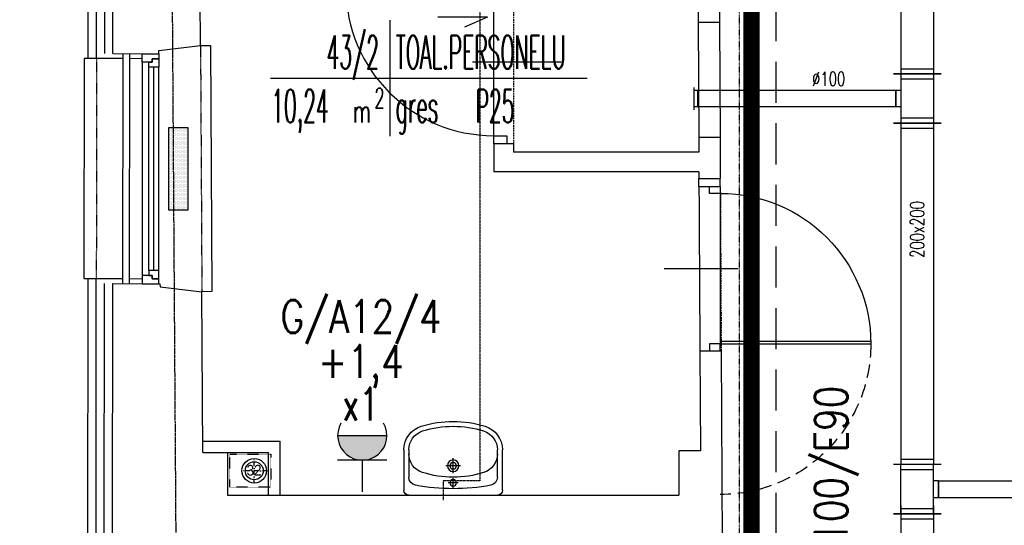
# Model space of a CAD drawing. Header units: inches. Extents: x -145354 to -97635, y 38777 to 78670.
# Tile 155 of 231: x -139625 to -139025, y 59593 to 59901. Entities that reach past the tile are written whole.
import ezdxf
from ezdxf.enums import TextEntityAlignment as Align

# ---------------------------------------------------------------- set-up
doc = ezdxf.new("R2010")
doc.units = ezdxf.units.IN
doc.header["$MEASUREMENT"] = 0
for name, pattern in [('00-inst$0$DASHDOT', [1, 0.5, -0.25, 0, -0.25]), ('CENTER', [2, 1.25, -0.25, 0.25, -0.25]), ('DASHDOT', [1, 0.5, -0.25, 0, -0.25]), ('DASHED', [0.75, 0.5, -0.25]), ('DASHED2', [0.375, 0.25, -0.125]), ('DIVIDE', [31.75, 12.7, -6.35, 0, -6.35, 0, -6.35])]:
    doc.linetypes.add(name, pattern=pattern)
doc.layers.get('0').update_dxf_attribs({"color": 101})
for name, color, linetype in [('Drz---drzwi', 5, 'Continuous'), ('Drz-widok', 5, 'Continuous'), ('E-OPIS_POM', 6, 'Continuous'), ('E35', 6, 'Continuous'), ('E50', 3, 'Continuous'), ('E50_kor', 3, 'Continuous'), ('Fas-balustrada-widok', 64, 'Continuous'), ('Ins-kan', 54, 'Continuous'), ('Ins-went', 141, 'Continuous'), ('Mw-wc-rury', 160, 'DASHDOT'), ('Okn---okna', 5, 'Continuous'), ('Os-osie glowne', 8, 'CENTER'), ('piony_K_nr', 240, 'Continuous'), ('Sc-cegla pelna', 32, 'Continuous'), ('Sc-gazobeton', 45, 'Continuous'), ('Sc-gk', 120, 'Continuous'), ('Sc-izolacja term-obrys', 132, 'Continuous'), ('Sc-izolacja term-styropian', 151, 'STYROPIAN-KA'), ('Sc-nad', 5, 'DASHED2'), ('Sc-nadproza kon', 5, 'DASHED2'), ('Suf-widok', 8, 'Continuous'), ('W-idok', 9, 'Continuous'), ('W-otwor-strop', 126, 'Continuous'), ('Wym-wew', 8, 'Continuous'), ('Wyp-grzejniki', 56, 'Continuous'), ('Wyp-sanitar', 131, 'Continuous')]:
    doc.layers.add(name, color=color, linetype=linetype)
doc.layers.get('Wym-wew').off()
doc.styles.add('KA wymiar', font='romans.shx', dxfattribs={"width": 0.6})
doc.styles.add('ROMANS', font='romans', dxfattribs={"width": 0.85})
doc.styles.add('tab-bud$0$ROMANS', font='romans', dxfattribs={"width": 0.7})
doc.styles.add('TYTUL2', font='ARIAL.TTF')
doc.linetypes.add('BATTING', pattern='A,0.0001,-0.1,[134,ltypeshp.shx,S=0.1,R=0,X=-0.1,Y=0],-0.2,[134,ltypeshp.shx,S=0.1,R=180,X=0.1,Y=0],-0.1', length=0.4001)
doc.linetypes.add('STYROPIAN-KA', pattern='A,0.0001,-0.1,[135,ltypeshp.shx,S=0.1,R=0,X=-0.1,Y=0],0,[135,ltypeshp.shx,S=0.1,R=180,X=0.1,Y=0],-0.1', length=0.2001)

# ---------------------------------------------------------------- blocks, each defined once
blk = doc.blocks.new('pow')
for p, q in [((0, 0.5229), (0, -0.5229)), ((-1.0753, 0), (1.7797, 0))]:
    blk.add_line(p, q)
at = {"style": 'KA wymiar', "width": 0.6}
for s, height, p in [('2', 0.18, (-0.1392, -0.2698)), ('m', 0.21, (-0.3332, -0.401))]:
    blk.add_text(s, height=height, dxfattribs=at).set_placement(p)
at = {"style": 'KA wymiar'}
for tag, width, p in [('01', 0.7, (-0.1311, 0.0844)), ('000.00', 0.6, (-0.3636, -0.401))]:
    blk.add_attdef(tag, text='', height=0.3, dxfattribs=dict(at, width=width)).set_placement(p, align=Align.RIGHT)
blk.add_attdef('POMIESZCZENIE', (0.0709, 0.0844), '', height=0.3, dxfattribs=at)
at = {"style": 'KA wymiar', "width": 0.8}
blk.add_attdef('POSADZKA', (0.0709, -0.401), '', height=0.3, dxfattribs=at)
blk = doc.blocks.new('_DRZWI_W120')
at = {"ltscale": 25}
for p, q in [((44517.38, 20745.07), (44517.38, 20635.07)), ((44504.38, 20690.07), (44558.38, 20690.07))]:
    blk.add_line(p, q, dxfattribs=at)
at = {"ltscale": 7}
for p, q in [((44517.38, 20635.07), (44407.38, 20635.07)), ((44517.38, 20637.07), (44407.4, 20637.07))]:
    blk.add_line(p, q, dxfattribs=at)
at = {"ltscale": 25}
for points in [[(44525.38, 20750.07), (44517.38, 20750.07), (44517.38, 20745.07), (44525.38, 20745.07)], [(44525.38, 20630.07), (44517.38, 20630.07), (44517.38, 20635.07), (44525.38, 20635.07)]]:
    blk.add_lwpolyline(points, close=True, dxfattribs=at)
blk.add_arc((44517.38, 20635.07), 110, 90, 180, dxfattribs=at)
at = {"linetype": 'DASHED', "ltscale": 20}
blk.add_arc((44517.38, 20635.07), 110, 180, 270, dxfattribs=at)
blk = doc.blocks.new('umywalka_60x45')
at = {"ltscale": 25}
for p, q in [((-27, 0), (27, 0)), ((-30, -27.72), (-30, -3)), ((0, -4.5), (0, -10.5)), ((30, -3), (30, -27.72)), ((-27, -27.72), (-27, -11.03)), ((3, -7.5), (-3, -7.5)), ((27, -11.03), (27, -27.72)), ((0, -13.5), (0, -22.5)), ((4.5, -18), (-4.5, -18))]:
    blk.add_line(p, q, dxfattribs=at)
for centre, radius in [((0, -7.5), 2), ((0, -18), 3.5), ((0, -18), 2)]:
    blk.add_circle(centre, radius, dxfattribs=at)
for centre, radius, start, end in [((27, -3), 3, 0, 90), ((-27, -3), 3, 90, 180), ((0, -129.43), 125.43, 79.47373, 100.52627), ((-22, -11.03), 5, 100.52627, 180), ((0, -73.4), 62.4, 72.6871, 107.3129), ((22, -11.03), 5, 0, 79.47373), ((-15, -25.28), 12, 107.3129, 180), ((15, -25.28), 12, 0, 72.6871), ((-15, -27.72), 15, 180, 252.6871), ((-15, -27.72), 12, 180, 252.6871), ((15, -27.72), 12, 287.3129, 0), ((15, -27.72), 15, 287.3129, 0), ((0, 20.4), 62.4, 252.6871, 287.3129), ((0, 20.4), 65.4, 252.6871, 287.3129)]:
    blk.add_arc(centre, radius, start, end, dxfattribs=at)
blk = doc.blocks.new('_dz1')
at = {"ltscale": 7}
for p, q in [((-7, 0), (-7, 90)), ((-5, 0), (-5, 90))]:
    blk.add_line(p, q, dxfattribs=at)
at = {"ltscale": 25}
for p, q in [((-50, 13), (-50, -41)), ((-95, 0), (-5, 0)), ((-5, 0), (0, 0)), ((-95, -8), (-100, -8)), ((-5, -8), (0, -8))]:
    blk.add_line(p, q, dxfattribs=at)
for points in [[(-100, -8), (-100, 0), (-95, 0), (-95, -8)], [(0, -8), (0, 0), (-5, 0), (-5, -8)]]:
    blk.add_lwpolyline(points, close=True, dxfattribs=at)
blk.add_arc((-5, 0), 90, 90, 180, dxfattribs=at)
blk = doc.blocks.new('ramiak140')
at = {"layer": 'Okn---okna'}
for p, q in [((-10, 135), (-10, 5)), ((-6, 8), (-6, 132)), ((-3, 8), (-3, 132)), ((0, 8), (0, 132))]:
    blk.add_line(p, q, dxfattribs=at)
for points in [[(-10, 135), (-10, 140), (0, 140), (0, 137), (-4, 137), (-4, 135)], [(-6, 132), (-6, 135), (-4, 135), (-4, 137), (0, 137), (0, 135), (0, 132)], [(-6, 8), (-6, 5), (-4, 5), (-4, 3), (0, 3), (0, 5), (0, 8)], [(-10, 5), (-10, 0), (0, 0), (0, 3), (-4, 3), (-4, 5)]]:
    blk.add_lwpolyline(points, close=True, dxfattribs=at)
blk = doc.blocks.new('_gslkflhklgj')
at = {"linetype": '00-inst$0$DASHDOT', "ltscale": 5}
for p, q in [((0, -7.5), (0, 7.5)), ((7.5, 0), (-7.5, 0))]:
    blk.add_line(p, q, dxfattribs=at)
for radius in [7.5, 5.5]:
    blk.add_circle((0, 0), radius)
blk = doc.blocks.new('_vxkdjhgkljhkgjhk')
for q in [(14.01, 6.02), (30.24, 0)]:
    blk.add_line((0, 0), q)
blk = doc.blocks.new('G_50')
at = {"layer": 'Wyp-grzejniki'}
h = blk.add_hatch(dxfattribs=at)
h.set_pattern_fill('DOTS', color=256, scale=0.5, angle=180, style=0)
h.set_pattern_definition([(180, (77492.90915, -37873.9399), (-0.396875, -0.79375), [0, -0.79375])])
h.paths.add_polyline_path([(0, 0), (-12, 0), (-12, -50), (0, -50)])
blk.add_lwpolyline([(-12, -50), (0, -50), (0, 0), (-12, 0)], close=True, dxfattribs=at)

msp = doc.modelspace()

# ---------------------------------------------------------------- hatches: boundary and pattern name
at = {"layer": 'E35'}
msp.add_hatch(color=256, dxfattribs=at).paths.add_polyline_path([(-139401.08, 59647.33), (-139431.08, 59647.33, 1)])

# ---------------------------------------------------------------- linework, layer by layer
for p, q in [((-139431.08, 59647.33), (-139401.08, 59647.33)), ((-139401.08, 59632.33), (-139431.08, 59632.33))]:
    msp.add_line(p, q, dxfattribs=at)
msp.add_arc((-139416.08, 59647.33), 15, 150, 30, dxfattribs=at)
at = {"layer": 'E50'}
msp.add_line((-139416.08, 59632.33), (-139416.08, 59613.06), dxfattribs=at)
at = {"layer": 'E50', "const_width": 10}
msp.add_lwpolyline([(-139179.01, 58650), (-139179.01, 61300), (-142130.98, 61300)], dxfattribs=at)
at = {"layer": 'E50_kor', "linetype": 'DASHED2', "ltscale": 100}
msp.add_line((-139164.01, 58650), (-139164.01, 61315), dxfattribs=at)
at = {"layer": 'Fas-balustrada-widok'}
for p, q in [((-139561.93, 59879.96), (-139562.07, 59739.93)), ((-139557.93, 59879.95), (-139558.07, 59739.91))]:
    msp.add_line(p, q, dxfattribs=at)
at = {"layer": 'Ins-went'}
for p, q in [((-139088.13, 60003.67), (-139088.13, 59867.53)), ((-139068.13, 60003.67), (-139068.13, 59867.53)), ((-139068.13, 59870.53), (-139088.13, 59870.53)), ((-139063.63, 59867.53), (-139092.63, 59867.53)), ((-139092.63, 59867.53), (-139063.63, 59867.53)), ((-139088.13, 59867.53), (-139088.13, 59837.53)), ((-139088.13, 59864.53), (-139068.13, 59864.53)), ((-139068.13, 59867.53), (-139068.13, 59837.53)), ((-139213.87, 59845.78), (-139213.87, 59859.28)), ((-139211.37, 59857.53), (-139213.87, 59857.53)), ((-139211.87, 59857.53), (-139211.87, 59847.53)), ((-139088.13, 59857.53), (-139211.37, 59857.53)), ((-139091.13, 59847.53), (-139091.13, 59857.53)), ((-139091.13, 59857.53), (-139091.13, 59847.53)), ((-139211.37, 59847.53), (-139213.87, 59847.53)), ((-139088.13, 59847.53), (-139211.33, 59847.53)), ((-139068.13, 59840.53), (-139088.13, 59840.53)), ((-139063.63, 59837.53), (-139092.63, 59837.53)), ((-139092.63, 59837.53), (-139063.63, 59837.53)), ((-139088.13, 59837.53), (-139088.13, 59629.67)), ((-139088.13, 59834.53), (-139068.13, 59834.53)), ((-139068.13, 59837.53), (-139068.13, 59629.67)), ((-139063.63, 59629.67), (-139092.63, 59629.67)), ((-139068.13, 59632.67), (-139088.13, 59632.67)), ((-139088.13, 59599.67), (-139088.13, 59629.67)), ((-139068.13, 59599.67), (-139068.13, 59629.67)), ((-139088.13, 59626.67), (-139068.13, 59626.67)), ((-139065.13, 59619.67), (-139068.13, 59619.67)), ((-139065.13, 59619.67), (-139065.13, 59609.67)), ((-139065.13, 59609.67), (-139065.13, 59619.67)), ((-139065.13, 59619.67), (-138940.13, 59619.67)), ((-139088.13, 59604.67), (-139088.13, 59461.17)), ((-139068.13, 59609.67), (-139065.13, 59609.67)), ((-139068.13, 59604.67), (-139068.13, 59461.17)), ((-139065.13, 59609.67), (-138940.13, 59609.67)), ((-139063.63, 59599.67), (-139092.63, 59599.67)), ((-139092.63, 59599.67), (-139063.63, 59599.67)), ((-139068.13, 59602.67), (-139088.13, 59602.67)), ((-139088.13, 59596.67), (-139068.13, 59596.67))]:
    msp.add_line(p, q, dxfattribs=at)
at = {"layer": 'Mw-wc-rury', "ltscale": 0.8}
for p, q in [((-139344.52, 60004.79), (-139344.52, 59619.8)), ((-139344.52, 59619.8), (-139366.79, 59619.8)), ((-139366.79, 59619.8), (-139366.79, 59608.03))]:
    msp.add_line(p, q, dxfattribs=at)
at = {"layer": 'Os-osie glowne'}
msp.add_line((-139518.5, 57943.12), (-139546.3, 62104.61), dxfattribs=at)
at = {"layer": 'Sc-cegla pelna'}
for p, q in [((-139514.61, 59884.95), (-139515.11, 59974.95)), ((-139212.02, 59974.95), (-139211.6, 59899.11)), ((-139211.6, 59899.11), (-139198.6, 59899.11)), ((-139211.22, 59829.11), (-139198.22, 59829.11)), ((-139336.02, 59824.95), (-139336.02, 59807.95)), ((-139324.02, 59824.95), (-139336.02, 59824.95)), ((-139324.02, 59824.95), (-139324.02, 59819.95)), ((-139211.16, 59819.95), (-139324.02, 59819.95)), ((-139211.09, 59807.95), (-139336.02, 59807.95)), ((-139211.08, 59803.95), (-139198.08, 59803.95)), ((-139513.24, 59636.94), (-139513.78, 59734.95)), ((-139210.49, 59698.95), (-139197.49, 59698.95)), ((-139513.24, 59636.94), (-139498.19, 59636.94)), ((-139498.19, 59636.94), (-139498.19, 59610.94)), ((-139210.16, 59637.94), (-139223.28, 59637.94)), ((-139223.28, 59637.94), (-139223.28, 59610.94)), ((-139498.19, 59610.94), (-139223.28, 59610.94))]:
    msp.add_line(p, q, dxfattribs=at)
for points in [[(-139200.64, 60268.5), (-139198.6, 59899.11)], [(-139567.93, 59879.96), (-139567.82, 60036.17)], [(-139567.93, 59879.96), (-139540.06, 59879.79), (-139540.07, 59881.79), (-139514.61, 59884.95)], [(-139211.22, 59829.11), (-139211.16, 59819.95)], [(-139198.22, 59829.11), (-139198.08, 59803.95)], [(-139211.1, 59807.95), (-139211.08, 59803.95)], [(-139568.24, 59581.94), (-139568.07, 59739.96)], [(-139568.07, 59739.96), (-139539.28, 59739.8), (-139539.27, 59737.8), (-139513.78, 59734.94)], [(-139210.49, 59698.95), (-139210.16, 59637.94)], [(-139197.49, 59698.95), (-139196.85, 59581.94)]]:
    msp.add_lwpolyline(points, dxfattribs=at)
at = {"layer": 'Sc-gazobeton'}
for p, q in [((-139211.05, 59798.95), (-139211.08, 59803.95)), ((-139198.05, 59798.95), (-139198.08, 59803.95)), ((-139211.05, 59798.95), (-139198.05, 59798.95))]:
    msp.add_line(p, q, dxfattribs=at)
for points in [[(-139211.6, 59899.11), (-139211.22, 59829.11)], [(-139198.6, 59899.11), (-139198.22, 59829.11)]]:
    msp.add_lwpolyline(points, dxfattribs=at)
at = {"layer": 'Sc-gk'}
for p, q in [((-139513.28, 59643.94), (-139466.19, 59643.94)), ((-139466.19, 59610.94), (-139466.19, 59643.94)), ((-139498.19, 59636.94), (-139473.19, 59636.94)), ((-139473.19, 59610.94), (-139473.19, 59636.94))]:
    msp.add_line(p, q, dxfattribs=at)
at = {"layer": 'Sc-izolacja term-obrys'}
for points in [[(-139561.93, 59876.93), (-139577.93, 59877.02), (-139577.82, 60039.11), (-139561.82, 60039.2)], [(-139550.06, 59876.85), (-139557.93, 59876.9)], [(-139562.24, 59578.98), (-139578.24, 59578.89), (-139578.07, 59743.02), (-139562.07, 59742.93)], [(-139558.07, 59742.91), (-139550.06, 59742.86)]]:
    msp.add_lwpolyline(points, dxfattribs=at)
at = {"layer": 'Sc-izolacja term-styropian', "linetype": 'BATTING', "ltscale": 0.25}
for points in [[(-139572.93, 59879.96), (-139572.82, 60036.17)], [(-139573.24, 59581.95), (-139573.07, 59739.97)]]:
    msp.add_lwpolyline(points, dxfattribs=at)
at = {"layer": 'Sc-nad', "ltscale": 4}
for p, q in [((-139324.02, 59924.95), (-139324.02, 59824.95)), ((-139198.05, 59798.95), (-139197.49, 59698.95))]:
    msp.add_line(p, q, dxfattribs=at)
at = {"layer": 'Sc-nad'}
msp.add_line((-139211.05, 59798.95), (-139210.49, 59698.95), dxfattribs=at)
at = {"layer": 'Sc-nadproza kon', "linetype": 'DASHDOT', "ltscale": 0.5}
for p, q in [((-139514.61, 59884.95), (-139513.78, 59734.95)), ((-139577.93, 59877.02), (-139578.07, 59743.02))]:
    msp.add_line(p, q, dxfattribs=at)
at = {"layer": 'Suf-widok', "linetype": 'DIVIDE', "ltscale": 0.02}
msp.add_lwpolyline([(-139016.24, 61051.5), (-139186.65, 61051.5), (-139186.65, 58629.5), (-139016.24, 58629.5)], close=True, dxfattribs=at)
at = {"layer": 'W-idok'}
for p, q in [((-139514.61, 59884.95), (-139508.61, 59884.92)), ((-139508.61, 59884.98), (-139507.78, 59734.97)), ((-139507.78, 59734.97), (-139513.78, 59734.94))]:
    msp.add_line(p, q, dxfattribs=at)
for points in [[(-139582.93, 59877.03), (-139582.82, 60039.12)], [(-139585.43, 59877.03), (-139585.57, 59743.03), (-139578.07, 59743.02)], [(-139577.93, 59877.02), (-139585.43, 59877.03)], [(-139583.24, 59578.89), (-139583.07, 59743.02)]]:
    msp.add_lwpolyline(points, dxfattribs=at)
at = {"layer": 'W-otwor-strop', "linetype": 'DASHED2', "ltscale": 0.3}
msp.add_lwpolyline([(-139496.69, 59615.94), (-139496.69, 59635.94), (-139471.69, 59635.94), (-139471.69, 59615.94)], close=True, dxfattribs=at)

# ---------------------------------------------------------------- block references
at = {"layer": 'Drz---drzwi', "xscale": -0.8333333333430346, "yscale": 0.8333333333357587, "zscale": 0.8333333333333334}
msp.add_blockref('_DRZWI_W120', (-102100.23, 42507.23), dxfattribs=at)
at = {"layer": 'Drz-widok', "rotation": 90}
msp.add_blockref('_dz1', (-139336.02, 59924.95), dxfattribs=at)
at = {"layer": 'E-OPIS_POM'}
ref = msp.add_blockref('pow', (-139399.31, 59864.97), dxfattribs=dict(at, xscale=67.5, yscale=67.5, zscale=67.5))
ref.add_attrib('000.00', '10,24', dxfattribs={"layer": '0', "height": 20.25, "style": 'KA wymiar', "width": 0.448374}).set_placement((-139436.49, 59837.9), align=Align.RIGHT)
ref.add_attrib('01', '43/2', dxfattribs={"layer": '0', "height": 20.25, "style": 'KA wymiar', "width": 0.448374}).set_placement((-139405.92, 59870.67), align=Align.RIGHT)
ref.add_attrib('POMIESZCZENIE', 'TOAL.PERSONELU', (-139395.73, 59870.67), dxfattribs={"layer": '0', "height": 20.25, "style": 'KA wymiar', "width": 0.448374})
ref.add_attrib('POSADZKA', 'gres   P25', (-139395.73, 59837.9), dxfattribs={"layer": '0', "height": 20.25, "style": 'KA wymiar', "width": 0.448374})
at = {"layer": 'Ins-kan'}
msp.add_blockref('_gslkflhklgj', (-139481.87, 59625.87), dxfattribs=at)
at = {"layer": 'Ins-went', "linetype": 'DASHED', "ltscale": 0.6, "rotation": 180}
msp.add_blockref('_vxkdjhgkljhkgjhk', (-139339.84, 59902.15), dxfattribs=at)
at = {"layer": 'Okn---okna'}
msp.add_blockref('ramiak140', (-139540.06, 59739.79), dxfattribs=at)
at = {"layer": 'Wym-wew', "rotation": 180}
msp.add_blockref('G_50', (-139534.06, 59784.79), dxfattribs=at)
at = {"layer": 'Wyp-sanitar', "xscale": -1, "rotation": 180.0077770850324}
msp.add_blockref('umywalka_60x45', (-139360.74, 59610.94), dxfattribs=at)

# ---------------------------------------------------------------- texts
at = {"layer": 'E35', "style": 'ROMANS', "width": 0.8}
msp.add_text('G/A12/4', height=20, dxfattribs=at).set_placement((-139416.83, 59718.35), align=Align.MIDDLE)
at = {"layer": 'E35', "style": 'ROMANS'}
for s, width, p in [('+1,4', 0.8, (-139416.95, 59689.38)), ('x1', 0.7, (-139417.01, 59666.39))]:
    msp.add_text(s, height=20, rotation=360, dxfattribs=dict(at, width=width)).set_placement(p, align=Align.MIDDLE)
at = {"layer": 'E35', "style": 'ROMANS', "width": 0.8}
msp.add_text('K300+K100/E90', height=20, rotation=90, dxfattribs=at).set_placement((-139120.55, 59493.14))
at = {"layer": 'Ins-went', "style": 'tab-bud$0$ROMANS', "width": 0.7}
msp.add_text('%%c100', height=8.424, dxfattribs=at).set_placement((-139142.14, 59860.4))
msp.add_text('200x200', height=8.424, rotation=90, dxfattribs=at).set_placement((-139073.94, 59755.51, 0))
at = {"layer": 'piony_K_nr', "style": 'TYTUL2', "width": 0.9}
msp.add_text('32', height=6.5, dxfattribs=at).set_placement((-139486.53, 59622.96, -76.7))

doc.saveas('drawing.dxf')
